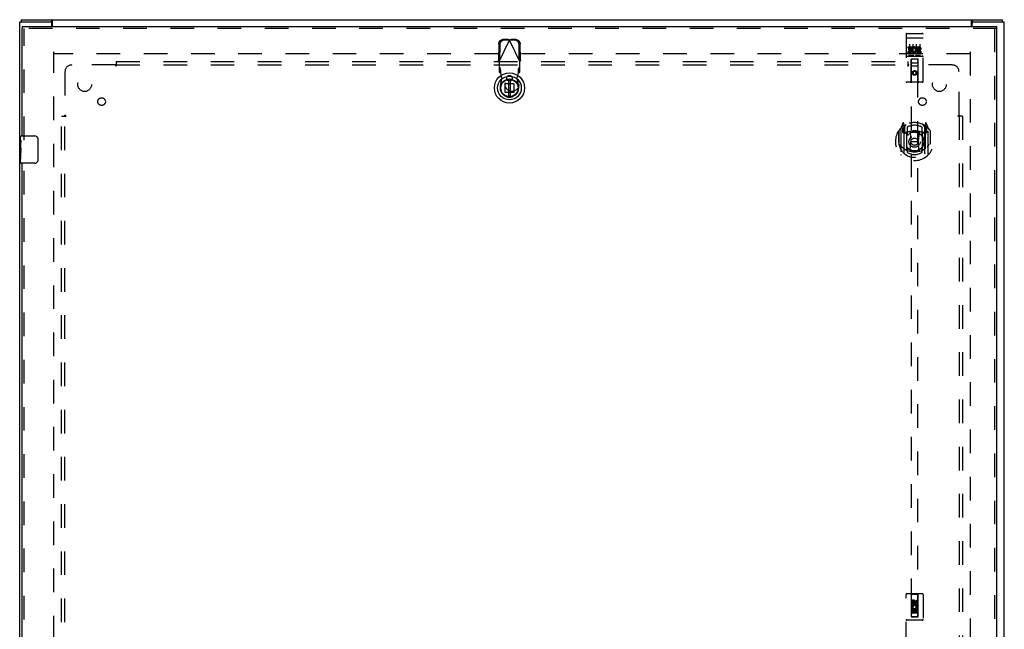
# Model space of a CAD drawing. Header units: inches. Extents: x 0 to 157, y 0 to 102.
# Tile 6 of 9: x 37 to 73, y 54 to 76. Entities that reach past the tile are written whole.
import ezdxf

# ---------------------------------------------------------------- set-up
doc = ezdxf.new("R2010")
doc.units = ezdxf.units.IN
doc.header["$LTSCALE"] = 8.630769
doc.header["$MEASUREMENT"] = 0
doc.linetypes.add('HIDDEN', pattern=[0.2, 0.1, -0.1])
doc.layers.get('0').update_dxf_attribs({"linetype": 'CONTINUOUS'})
for name, color, linetype in [('DEFAULT_2', 8, 'HIDDEN'), ('DOOR_ASSEMBLY', 7, 'CONTINUOUS'), ('SUBPANEL', 7, 'CONTINUOUS')]:
    doc.layers.add(name, color=color, linetype=linetype)

msp = doc.modelspace()

# ---------------------------------------------------------------- linework, layer by layer
at = {"color": 3, "linetype": 'Continuous'}
for p, q in [((36.591, 28.481), (36.591, 76.331)), ((36.591, 76.331), (37.706, 76.331)), ((36.654, 76.406), (72.528, 76.406)), ((37.793, 76.156), (37.793, 76.375)), ((71.389, 76.156), (71.389, 76.375)), ((71.476, 76.331), (72.591, 76.331)), ((72.591, 28.481), (72.591, 76.331)), ((37.766, 76.156), (37.766, 76.271)), ((71.416, 76.156), (71.416, 76.271))]:
    msp.add_line(p, q, dxfattribs=at)
at = {"color": 7, "linetype": 'Continuous'}
for p, q in [((36.654, 76.331), (36.654, 76.406)), ((37.706, 76.331), (37.768, 76.331)), ((37.768, 76.331), (37.768, 76.406)), ((71.414, 76.331), (71.414, 76.406)), ((71.414, 76.331), (71.476, 76.331)), ((72.528, 76.331), (72.528, 76.406))]:
    msp.add_line(p, q, dxfattribs=at)
at = {"color": 3, "linetype": 'Continuous'}
for points in [[(37.793, 76.375), (37.792, 76.377), (37.79, 76.378), (37.789, 76.38), (37.788, 76.382), (37.786, 76.385), (37.785, 76.387), (37.784, 76.389), (37.783, 76.392), (37.781, 76.394), (37.78, 76.396), (37.779, 76.398), (37.778, 76.399), (37.776, 76.401), (37.775, 76.403), (37.773, 76.404), (37.772, 76.405), (37.771, 76.405), (37.77, 76.406), (37.769, 76.406), (37.768, 76.406)], [(71.389, 76.375), (71.39, 76.377), (71.392, 76.378), (71.393, 76.38), (71.394, 76.382), (71.395, 76.385), (71.397, 76.387), (71.398, 76.389), (71.399, 76.392), (71.4, 76.394), (71.402, 76.396), (71.403, 76.398), (71.404, 76.399), (71.406, 76.401), (71.407, 76.403), (71.408, 76.404), (71.41, 76.405), (71.411, 76.405), (71.412, 76.406), (71.413, 76.406), (71.414, 76.406)]]:
    msp.add_lwpolyline(points, dxfattribs=at)
at = {"color": 7, "linetype": 'Continuous'}
for points in [[(37.779, 76.324), (37.777, 76.326), (37.776, 76.327), (37.774, 76.328), (37.773, 76.329), (37.772, 76.33), (37.771, 76.33), (37.77, 76.331), (37.769, 76.331), (37.768, 76.331)], [(37.793, 76.32), (37.792, 76.32), (37.791, 76.319), (37.79, 76.319), (37.789, 76.319), (37.787, 76.319), (37.786, 76.32), (37.785, 76.32), (37.784, 76.321), (37.782, 76.322), (37.781, 76.322), (37.78, 76.323), (37.779, 76.324)], [(71.389, 76.32), (71.39, 76.32), (71.391, 76.319), (71.392, 76.319), (71.393, 76.319), (71.394, 76.319), (71.396, 76.32), (71.397, 76.32), (71.398, 76.321), (71.399, 76.322), (71.401, 76.322), (71.402, 76.323), (71.403, 76.324), (71.405, 76.326)], [(71.405, 76.326), (71.406, 76.327), (71.407, 76.328), (71.408, 76.329), (71.41, 76.33), (71.411, 76.33), (71.412, 76.331), (71.413, 76.331), (71.414, 76.331)]]:
    msp.add_lwpolyline(points, dxfattribs=at)
at = {"color": 3, "linetype": 'Continuous'}
for centre, start, end in [((37.706, 76.271), 0, 90), ((71.476, 76.271), 90, 180)]:
    msp.add_arc(centre, 0.06, start, end, dxfattribs=at)
at = {"layer": 'DEFAULT_2', "color": 8, "linetype": 'HIDDEN'}
for p, q in [((37.841, 29.581), (37.841, 75.231)), ((71.339, 75.156), (37.843, 75.156)), ((71.341, 75.231), (71.341, 29.581))]:
    msp.add_line(p, q, dxfattribs=at)
at = {"layer": 'DOOR_ASSEMBLY', "color": 7, "linetype": 'Continuous'}
for p, q in [((36.685, 76.156), (36.685, 76.081)), ((72.31, 76.156), (72.31, 76.081)), ((54.458, 74.221), (54.458, 73.596)), ((54.537, 73.596), (54.537, 74.221)), ((36.625, 71.997), (36.625, 72.141)), ((36.64, 72.156), (37.15, 72.156)), ((37.25, 72.056), (37.25, 71.256)), ((36.625, 71.741), (36.625, 71.994)), ((36.634, 71.939), (36.625, 71.939)), ((36.625, 71.771), (36.635, 71.771)), ((36.625, 71.171), (36.625, 71.738)), ((36.628, 71.708), (36.625, 71.708)), ((36.635, 71.771), (36.635, 71.928)), ((36.635, 71.587), (36.635, 71.64)), ((36.625, 71.576), (36.635, 71.576)), ((36.625, 71.54), (36.635, 71.54)), ((36.625, 71.477), (36.635, 71.477)), ((36.625, 71.31), (36.635, 71.31)), ((36.635, 71.31), (36.635, 71.54)), ((37.15, 71.156), (36.64, 71.156))]:
    msp.add_line(p, q, dxfattribs=at)
at = {"layer": 'DOOR_ASSEMBLY', "color": 3, "linetype": 'Continuous'}
for p, q in [((36.685, 76.156), (72.31, 76.156)), ((36.685, 72.156), (36.685, 76.081)), ((72.31, 76.081), (72.31, 28.731)), ((36.685, 52.906), (36.685, 71.156))]:
    msp.add_line(p, q, dxfattribs=at)
at = {"layer": 'DOOR_ASSEMBLY', "color": 8, "linetype": 'HIDDEN'}
for p, q in [((72.31, 76.081), (36.685, 76.081)), ((36.76, 72.001), (36.76, 76.081)), ((72.235, 76.081), (72.235, 28.731)), ((54.124, 74.879), (54.498, 75.667)), ((54.453, 75.68), (54.26, 75.677)), ((54.495, 75.66), (54.302, 75.657)), ((54.453, 75.68), (54.495, 75.66)), ((54.453, 75.68), (54.461, 75.678)), ((54.461, 75.678), (54.475, 75.673)), ((54.498, 75.667), (54.513, 75.671)), ((54.872, 74.879), (54.498, 75.667)), ((54.501, 75.66), (54.543, 75.68)), ((54.694, 75.657), (54.501, 75.66)), ((54.513, 75.671), (54.528, 75.676)), ((54.528, 75.676), (54.543, 75.68)), ((54.735, 75.677), (54.543, 75.68)), ((68.998, 75.873), (68.998, 74.148)), ((69.014, 75.745), (69.014, 75.744)), ((69.015, 75.745), (69.014, 75.745)), ((69.016, 75.745), (69.015, 75.745)), ((69.017, 75.745), (69.016, 75.745)), ((69.018, 75.745), (69.017, 75.745)), ((69.018, 75.745), (69.018, 75.745)), ((69.02, 75.745), (69.02, 75.745)), ((69.021, 75.745), (69.02, 75.745)), ((69.022, 75.745), (69.021, 75.745)), ((69.023, 75.745), (69.022, 75.745)), ((69.024, 75.745), (69.023, 75.745)), ((69.025, 75.745), (69.024, 75.745)), ((69.025, 75.745), (69.025, 75.745)), ((69.026, 75.745), (69.025, 75.745)), ((69.027, 75.745), (69.026, 75.745)), ((69.028, 75.745), (69.027, 75.745)), ((69.028, 75.903), (69.593, 75.903)), ((69.028, 75.745), (69.593, 75.745)), ((69.593, 75.745), (69.594, 75.745)), ((69.594, 75.745), (69.595, 75.745)), ((69.595, 75.745), (69.596, 75.745)), ((69.596, 75.745), (69.597, 75.745)), ((69.597, 75.745), (69.597, 75.745)), ((69.597, 75.745), (69.598, 75.745)), ((69.598, 75.745), (69.599, 75.745)), ((69.6, 75.745), (69.601, 75.745)), ((69.601, 75.745), (69.602, 75.745)), ((69.602, 75.745), (69.603, 75.745)), ((69.603, 75.745), (69.604, 75.745)), ((69.604, 75.745), (69.604, 75.745)), ((69.604, 75.745), (69.605, 75.745)), ((69.605, 75.745), (69.606, 75.745)), ((69.623, 74.148), (69.623, 75.873)), ((54.106, 75.518), (54.096, 74.927)), ((54.147, 75.498), (54.137, 74.908)), ((54.858, 74.908), (54.848, 75.498)), ((54.9, 74.927), (54.89, 75.518)), ((69.079, 75.368), (69.079, 75.411)), ((69.079, 75.411), (69.235, 75.411)), ((69.079, 75.368), (69.192, 75.368)), ((69.1, 75.283), (69.1, 75.326)), ((69.1, 75.326), (69.192, 75.326)), ((69.1, 75.283), (69.192, 75.283)), ((69.123, 75.512), (69.123, 75.206)), ((69.192, 75.326), (69.192, 75.368)), ((69.192, 75.24), (69.192, 75.283)), ((69.235, 75.233), (69.235, 75.411)), ((69.235, 75.233), (69.248, 75.251)), ((69.259, 75.362), (69.242, 75.402)), ((69.248, 75.512), (69.248, 75.206)), ((69.373, 75.512), (69.373, 75.206)), ((69.391, 75.368), (69.391, 75.411)), ((69.391, 75.411), (69.483, 75.411)), ((69.391, 75.368), (69.483, 75.368)), ((69.451, 75.283), (69.497, 75.283)), ((69.455, 75.324), (69.483, 75.324)), ((69.498, 75.512), (69.498, 75.206)), ((54.137, 74.908), (54.096, 74.927)), ((54.9, 74.927), (54.858, 74.908)), ((54.881, 74.895), (54.872, 74.879)), ((69.028, 75.075), (69.593, 75.075)), ((69.079, 75.197), (69.079, 75.24)), ((69.079, 75.24), (69.192, 75.24)), ((69.079, 75.197), (69.235, 75.197)), ((69.271, 75.091), (69.099, 75.091)), ((69.18, 74.148), (69.184, 74.958)), ((69.185, 74.958), (69.184, 74.958)), ((69.185, 74.958), (69.185, 54.576)), ((69.435, 74.958), (69.185, 74.958)), ((69.235, 75.197), (69.235, 75.21)), ((69.238, 75.208), (69.235, 75.21)), ((69.521, 75.091), (69.349, 75.091)), ((69.435, 54.576), (69.435, 74.958)), ((69.437, 74.958), (69.435, 74.958)), ((69.44, 74.148), (69.437, 74.958)), ((69.455, 75.24), (69.547, 75.24)), ((69.455, 75.197), (69.547, 75.197)), ((69.547, 75.197), (69.547, 75.24)), ((54.124, 74.879), (54.124, 74.505)), ((54.17, 74.619), (54.124, 74.661)), ((54.17, 74.464), (54.17, 74.619)), ((54.872, 74.661), (54.826, 74.619)), ((54.826, 74.619), (54.826, 74.464)), ((54.872, 74.505), (54.872, 74.879)), ((69.438, 74.708), (69.183, 74.708)), ((69.225, 74.833), (69.395, 74.833)), ((69.31, 74.53), (69.248, 74.494)), ((69.31, 74.53), (69.31, 74.519)), ((69.373, 74.494), (69.31, 74.53)), ((54.124, 74.505), (54.17, 74.464)), ((54.169, 73.969), (54.222, 74.263)), ((54.184, 74.46), (54.182, 74.492)), ((54.222, 74.263), (54.184, 74.46)), ((54.522, 74.35), (54.474, 74.35)), ((54.522, 74.177), (54.474, 74.177)), ((54.811, 74.46), (54.773, 74.263)), ((54.773, 74.263), (54.827, 73.969)), ((54.826, 74.464), (54.872, 74.505)), ((69.248, 74.494), (69.248, 74.422)), ((69.248, 74.494), (69.258, 74.488)), ((69.248, 74.422), (69.258, 74.428)), ((69.248, 74.422), (69.31, 74.386)), ((69.31, 74.519), (69.258, 74.488)), ((69.258, 74.488), (69.258, 74.428)), ((69.258, 74.428), (69.31, 74.397)), ((69.363, 74.488), (69.31, 74.519)), ((69.31, 74.397), (69.363, 74.428)), ((69.31, 74.386), (69.373, 74.422)), ((69.31, 74.386), (69.31, 74.397)), ((69.373, 74.494), (69.363, 74.488)), ((69.363, 74.428), (69.363, 74.488)), ((69.373, 74.422), (69.363, 74.428)), ((69.373, 74.422), (69.373, 74.494)), ((54.338, 73.749), (54.338, 74.068)), ((54.338, 74.068), (54.657, 74.068)), ((54.657, 74.068), (54.657, 73.749)), ((69.593, 74.118), (69.028, 74.118)), ((54.657, 73.749), (54.338, 73.749)), ((68.81, 72.439), (68.81, 71.472)), ((68.885, 72.625), (68.815, 72.45)), ((68.868, 72.434), (68.868, 72.284)), ((68.928, 72.434), (68.868, 72.434)), ((68.876, 72.399), (68.906, 72.353)), ((68.935, 72.406), (68.88, 72.406)), ((68.907, 72.517), (68.906, 72.517)), ((68.907, 72.517), (68.906, 72.517)), ((68.907, 72.517), (68.907, 72.517)), ((68.928, 72.542), (68.914, 72.622)), ((68.928, 71.525), (68.928, 72.542)), ((68.935, 72.466), (69.005, 72.575)), ((68.935, 71.522), (68.935, 72.525)), ((68.938, 72.501), (68.938, 72.293)), ((69.035, 72.479), (69.035, 72.226)), ((69.585, 72.226), (69.585, 72.479)), ((69.615, 72.575), (69.685, 72.466)), ((69.683, 72.293), (69.683, 72.501)), ((69.685, 71.522), (69.685, 72.525)), ((69.74, 72.406), (69.685, 72.406)), ((69.707, 72.622), (69.693, 72.542)), ((69.693, 72.542), (69.693, 71.525)), ((69.753, 72.434), (69.693, 72.434)), ((69.714, 72.517), (69.71, 72.52)), ((69.715, 72.353), (69.745, 72.399)), ((69.806, 72.45), (69.736, 72.625)), ((69.753, 72.284), (69.753, 72.434)), ((69.81, 71.472), (69.81, 72.439)), ((68.728, 72.344), (68.728, 71.955)), ((68.735, 72.338), (68.735, 71.881)), ((68.868, 72.284), (68.928, 72.284)), ((69.028, 72.283), (68.955, 72.283)), ((68.958, 72.273), (69.024, 72.273)), ((69.028, 71.642), (69.028, 72.273)), ((69.147, 72.299), (69.178, 71.955)), ((69.473, 72.299), (69.443, 71.955)), ((69.665, 72.283), (69.593, 72.283)), ((69.593, 72.273), (69.593, 71.642)), ((69.597, 72.273), (69.663, 72.273)), ((69.693, 72.284), (69.753, 72.284)), ((69.885, 72.338), (69.885, 71.881)), ((69.893, 71.955), (69.893, 72.344)), ((68.728, 71.955), (68.743, 71.955)), ((68.735, 71.881), (68.736, 71.878)), ((69.035, 71.665), (69.035, 71.562)), ((69.148, 71.616), (69.178, 71.955)), ((69.178, 71.955), (69.443, 71.955)), ((69.473, 71.616), (69.443, 71.955)), ((69.585, 71.562), (69.585, 71.665)), ((69.893, 71.955), (69.878, 71.955)), ((69.885, 71.881), (69.885, 71.878)), ((36.76, 52.751), (36.76, 71.311)), ((68.998, 53.531), (68.998, 55.388)), ((69.593, 55.418), (69.028, 55.418)), ((69.18, 55.388), (69.15, 55.418)), ((69.44, 55.388), (69.18, 55.388)), ((69.18, 55.388), (69.184, 54.578)), ((69.204, 55.029), (69.204, 55.121)), ((69.246, 55.121), (69.246, 55.029)), ((69.31, 55.15), (69.248, 55.114)), ((69.248, 55.114), (69.258, 55.108)), ((69.248, 55.114), (69.248, 55.042)), ((69.31, 55.139), (69.258, 55.108)), ((69.258, 55.108), (69.258, 55.048)), ((69.29, 55.092), (69.29, 55.121)), ((69.373, 55.114), (69.31, 55.15)), ((69.31, 55.15), (69.31, 55.139)), ((69.363, 55.108), (69.31, 55.139)), ((69.331, 55.135), (69.331, 55.089)), ((69.373, 55.114), (69.363, 55.108)), ((69.363, 55.048), (69.363, 55.108)), ((69.373, 55.042), (69.373, 55.114)), ((69.375, 55.185), (69.417, 55.185)), ((69.375, 55.092), (69.375, 55.185)), ((69.417, 55.185), (69.417, 55.092)), ((69.437, 54.578), (69.44, 55.388)), ((69.44, 55.388), (69.47, 55.418)), ((69.623, 55.388), (69.623, 53.531)), ((69.438, 54.828), (69.183, 54.828)), ((69.246, 55.029), (69.204, 55.029)), ((69.204, 54.872), (69.381, 54.872)), ((69.204, 54.716), (69.204, 54.872)), ((69.252, 54.897), (69.213, 54.88)), ((69.289, 54.83), (69.246, 54.83)), ((69.246, 54.83), (69.246, 54.716)), ((69.248, 55.042), (69.258, 55.048)), ((69.248, 55.042), (69.31, 55.006)), ((69.258, 55.048), (69.31, 55.017)), ((69.289, 54.737), (69.289, 54.83)), ((69.331, 54.737), (69.289, 54.737)), ((69.31, 55.017), (69.363, 55.048)), ((69.31, 55.006), (69.373, 55.042)), ((69.31, 55.006), (69.31, 55.017)), ((69.375, 54.83), (69.331, 54.83)), ((69.331, 54.83), (69.331, 54.737)), ((69.373, 55.042), (69.363, 55.048)), ((69.381, 54.872), (69.363, 54.885)), ((69.375, 54.716), (69.375, 54.83)), ((69.406, 54.876), (69.405, 54.872)), ((69.405, 54.872), (69.417, 54.872)), ((69.417, 54.872), (69.417, 54.716)), ((69.593, 54.453), (69.028, 54.453)), ((69.184, 54.578), (69.437, 54.578)), ((69.185, 54.58), (69.435, 54.58)), ((69.185, 54.576), (69.435, 54.576)), ((69.246, 54.716), (69.204, 54.716)), ((69.395, 54.703), (69.225, 54.703)), ((69.417, 54.716), (69.375, 54.716))]:
    msp.add_line(p, q, dxfattribs=at)
for points in [[(54.106, 75.518), (54.107, 75.533), (54.109, 75.548), (54.113, 75.563), (54.118, 75.578), (54.125, 75.592), (54.133, 75.605), (54.142, 75.618), (54.152, 75.629), (54.163, 75.639), (54.175, 75.649), (54.188, 75.657), (54.202, 75.664), (54.216, 75.669), (54.231, 75.673), (54.245, 75.676), (54.26, 75.677)], [(54.302, 75.657), (54.287, 75.656), (54.272, 75.653), (54.258, 75.649), (54.244, 75.644), (54.23, 75.637), (54.217, 75.629), (54.205, 75.62), (54.194, 75.609), (54.184, 75.598), (54.174, 75.585), (54.167, 75.572), (54.16, 75.558), (54.155, 75.544), (54.151, 75.529), (54.148, 75.513), (54.147, 75.498)], [(54.475, 75.673), (54.49, 75.669), (54.498, 75.667)], [(54.848, 75.498), (54.847, 75.513), (54.845, 75.529), (54.841, 75.544), (54.836, 75.558), (54.829, 75.572), (54.821, 75.585), (54.812, 75.598), (54.802, 75.609), (54.791, 75.62), (54.779, 75.629), (54.766, 75.637), (54.752, 75.644), (54.738, 75.649), (54.724, 75.653), (54.709, 75.656), (54.694, 75.657)], [(54.735, 75.677), (54.75, 75.676), (54.765, 75.673), (54.78, 75.669), (54.794, 75.664), (54.807, 75.657), (54.82, 75.649), (54.832, 75.639), (54.844, 75.629), (54.854, 75.618), (54.863, 75.605), (54.871, 75.592), (54.877, 75.578), (54.883, 75.563), (54.887, 75.548), (54.889, 75.533), (54.89, 75.518)], [(69.014, 75.744), (69.013, 75.744), (69.013, 75.744), (69.013, 75.744), (69.012, 75.744), (69.012, 75.744), (69.012, 75.744), (69.011, 75.744), (69.011, 75.744), (69.011, 75.744), (69.01, 75.744), (69.01, 75.744), (69.009, 75.744), (69.009, 75.744), (69.009, 75.744), (69.009, 75.744), (69.008, 75.743), (69.008, 75.743), (69.008, 75.743), (69.007, 75.743), (69.007, 75.743), (69.007, 75.743), (69.006, 75.743), (69.006, 75.743), (69.006, 75.743), (69.005, 75.743), (69.005, 75.743), (69.005, 75.743), (69.005, 75.743), (69.004, 75.743), (69.004, 75.742), (69.004, 75.742), (69.004, 75.742), (69.003, 75.742), (69.003, 75.742), (69.003, 75.742), (69.003, 75.742), (69.002, 75.742), (69.002, 75.742), (69.002, 75.742), (69.002, 75.742), (69.002, 75.741), (69.001, 75.741), (69.001, 75.741), (69.001, 75.741), (69.001, 75.741), (69.001, 75.741), (69, 75.741), (69, 75.741), (69, 75.741), (69, 75.741), (69, 75.741), (69, 75.74), (69, 75.74), (68.999, 75.74), (68.999, 75.74), (68.999, 75.74), (68.999, 75.74), (68.999, 75.74), (68.999, 75.74), (68.999, 75.74), (68.999, 75.74), (68.999, 75.739), (68.998, 75.739), (68.998, 75.739), (68.998, 75.739), (68.998, 75.739), (68.998, 75.739), (68.998, 75.739), (68.998, 75.739), (68.998, 75.739), (68.998, 75.738), (68.998, 75.738), (68.998, 75.738), (68.998, 75.738), (68.998, 75.738), (68.998, 75.738), (68.998, 75.738)], [(69.02, 75.745), (69.019, 75.745), (69.018, 75.745)], [(69.599, 75.745), (69.6, 75.745), (69.6, 75.745)], [(69.606, 75.745), (69.607, 75.744), (69.607, 75.744), (69.607, 75.744), (69.608, 75.744), (69.608, 75.744), (69.608, 75.744), (69.609, 75.744), (69.609, 75.744), (69.61, 75.744), (69.61, 75.744), (69.61, 75.744), (69.611, 75.744), (69.611, 75.744), (69.611, 75.744), (69.612, 75.744), (69.612, 75.744), (69.612, 75.744), (69.613, 75.743), (69.613, 75.743), (69.613, 75.743), (69.613, 75.743), (69.614, 75.743), (69.614, 75.743), (69.614, 75.743), (69.615, 75.743), (69.615, 75.743), (69.615, 75.743), (69.616, 75.743), (69.616, 75.743), (69.616, 75.743), (69.616, 75.743), (69.617, 75.742), (69.617, 75.742), (69.617, 75.742), (69.617, 75.742), (69.618, 75.742), (69.618, 75.742), (69.618, 75.742), (69.618, 75.742), (69.618, 75.742), (69.619, 75.742), (69.619, 75.742), (69.619, 75.741), (69.619, 75.741), (69.62, 75.741), (69.62, 75.741), (69.62, 75.741), (69.62, 75.741), (69.62, 75.741), (69.62, 75.741), (69.621, 75.741), (69.621, 75.741), (69.621, 75.741), (69.621, 75.74), (69.621, 75.74), (69.621, 75.74), (69.621, 75.74), (69.622, 75.74), (69.622, 75.74), (69.622, 75.74), (69.622, 75.74), (69.622, 75.74), (69.622, 75.74), (69.622, 75.739), (69.622, 75.739), (69.622, 75.739), (69.622, 75.739), (69.623, 75.739), (69.623, 75.739), (69.623, 75.739), (69.623, 75.739), (69.623, 75.739), (69.623, 75.738), (69.623, 75.738), (69.623, 75.738), (69.623, 75.738), (69.623, 75.738), (69.623, 75.738), (69.623, 75.738)], [(54.124, 74.879), (54.114, 74.895), (54.11, 74.903), (54.105, 74.911), (54.1, 74.919), (54.096, 74.927)], [(54.9, 74.927), (54.896, 74.919), (54.891, 74.911), (54.886, 74.903), (54.881, 74.895)], [(69.099, 75.091), (69.099, 75.091), (69.099, 75.091), (69.099, 75.091), (69.099, 75.091), (69.098, 75.091), (69.098, 75.091), (69.098, 75.091), (69.098, 75.091), (69.098, 75.091), (69.097, 75.091), (69.097, 75.091), (69.097, 75.091), (69.097, 75.091), (69.097, 75.091), (69.097, 75.091), (69.096, 75.091), (69.096, 75.092), (69.096, 75.092), (69.096, 75.092), (69.096, 75.092), (69.096, 75.092), (69.096, 75.092), (69.095, 75.092), (69.095, 75.092), (69.095, 75.092), (69.095, 75.092), (69.095, 75.092), (69.095, 75.092), (69.095, 75.092), (69.094, 75.092), (69.094, 75.092), (69.094, 75.092), (69.094, 75.092), (69.094, 75.092), (69.094, 75.092), (69.094, 75.092), (69.094, 75.092), (69.094, 75.092), (69.093, 75.092), (69.093, 75.092), (69.093, 75.092), (69.093, 75.092), (69.093, 75.092), (69.093, 75.092), (69.093, 75.092), (69.093, 75.093)], [(69.278, 75.093), (69.278, 75.092), (69.278, 75.092), (69.278, 75.092), (69.278, 75.092), (69.277, 75.092), (69.277, 75.092), (69.277, 75.092), (69.277, 75.092), (69.277, 75.092), (69.277, 75.092), (69.277, 75.092), (69.277, 75.092), (69.277, 75.092), (69.276, 75.092), (69.276, 75.092), (69.276, 75.092), (69.276, 75.092), (69.276, 75.092), (69.276, 75.092), (69.276, 75.092), (69.276, 75.092), (69.275, 75.092), (69.275, 75.092), (69.275, 75.092), (69.275, 75.092), (69.275, 75.092), (69.275, 75.092), (69.275, 75.092), (69.274, 75.092), (69.274, 75.091), (69.274, 75.091), (69.274, 75.091), (69.274, 75.091), (69.274, 75.091), (69.273, 75.091), (69.273, 75.091), (69.273, 75.091), (69.273, 75.091), (69.273, 75.091), (69.273, 75.091), (69.272, 75.091), (69.272, 75.091), (69.272, 75.091), (69.272, 75.091), (69.271, 75.091)], [(69.349, 75.091), (69.349, 75.091), (69.349, 75.091), (69.349, 75.091), (69.349, 75.091), (69.348, 75.091), (69.348, 75.091), (69.348, 75.091), (69.348, 75.091), (69.348, 75.091), (69.347, 75.091), (69.347, 75.091), (69.347, 75.091), (69.347, 75.091), (69.347, 75.091), (69.347, 75.091), (69.346, 75.091), (69.346, 75.092), (69.346, 75.092), (69.346, 75.092), (69.346, 75.092), (69.346, 75.092), (69.346, 75.092), (69.345, 75.092), (69.345, 75.092), (69.345, 75.092), (69.345, 75.092), (69.345, 75.092), (69.345, 75.092), (69.345, 75.092), (69.344, 75.092), (69.344, 75.092), (69.344, 75.092), (69.344, 75.092), (69.344, 75.092), (69.344, 75.092), (69.344, 75.092), (69.344, 75.092), (69.344, 75.092), (69.344, 75.092), (69.343, 75.092), (69.343, 75.092), (69.343, 75.092), (69.343, 75.092), (69.343, 75.092), (69.343, 75.092), (69.343, 75.093)], [(69.528, 75.093), (69.528, 75.092), (69.528, 75.092), (69.528, 75.092), (69.528, 75.092), (69.527, 75.092), (69.527, 75.092), (69.527, 75.092), (69.527, 75.092), (69.527, 75.092), (69.527, 75.092), (69.527, 75.092), (69.527, 75.092), (69.527, 75.092), (69.526, 75.092), (69.526, 75.092), (69.526, 75.092), (69.526, 75.092), (69.526, 75.092), (69.526, 75.092), (69.526, 75.092), (69.526, 75.092), (69.525, 75.092), (69.525, 75.092), (69.525, 75.092), (69.525, 75.092), (69.525, 75.092), (69.525, 75.092), (69.525, 75.092), (69.524, 75.092), (69.524, 75.091), (69.524, 75.091), (69.524, 75.091), (69.524, 75.091), (69.524, 75.091), (69.523, 75.091), (69.523, 75.091), (69.523, 75.091), (69.523, 75.091), (69.523, 75.091), (69.523, 75.091), (69.522, 75.091), (69.522, 75.091), (69.522, 75.091), (69.522, 75.091), (69.521, 75.091)], [(54.182, 74.492), (54.181, 74.508), (54.18, 74.523), (54.179, 74.537), (54.178, 74.551), (54.177, 74.564), (54.176, 74.576), (54.175, 74.586), (54.174, 74.596), (54.173, 74.604), (54.172, 74.61), (54.171, 74.615), (54.17, 74.619)], [(54.826, 74.619), (54.825, 74.615), (54.824, 74.61), (54.823, 74.604), (54.822, 74.596), (54.821, 74.586), (54.82, 74.576), (54.819, 74.564), (54.818, 74.551), (54.817, 74.537), (54.815, 74.523), (54.814, 74.508), (54.813, 74.492), (54.811, 74.46)], [(54.17, 74.464), (54.172, 74.464), (54.175, 74.463), (54.177, 74.463), (54.18, 74.462), (54.182, 74.461), (54.184, 74.46)], [(54.811, 74.46), (54.814, 74.461), (54.816, 74.462), (54.819, 74.463), (54.821, 74.463), (54.823, 74.464), (54.826, 74.464)], [(68.778, 71.842), (68.781, 71.837), (68.784, 71.832), (68.787, 71.827), (68.79, 71.822), (68.793, 71.818), (68.795, 71.814), (68.798, 71.809), (68.801, 71.806), (68.803, 71.802), (68.806, 71.798), (68.808, 71.795), (68.811, 71.791), (68.813, 71.788), (68.815, 71.785), (68.817, 71.782), (68.82, 71.779), (68.822, 71.777), (68.824, 71.774), (68.826, 71.771), (68.828, 71.769), (68.83, 71.767), (68.832, 71.764), (68.834, 71.762), (68.836, 71.76), (68.838, 71.758), (68.84, 71.756), (68.841, 71.754), (68.843, 71.752), (68.845, 71.751), (68.847, 71.749), (68.848, 71.747), (68.85, 71.746), (68.851, 71.744), (68.853, 71.743), (68.855, 71.742), (68.856, 71.74)], [(69.765, 71.74), (69.766, 71.742), (69.768, 71.743), (69.769, 71.744), (69.771, 71.746), (69.772, 71.747), (69.774, 71.749), (69.776, 71.751), (69.778, 71.752), (69.779, 71.754), (69.781, 71.756), (69.783, 71.758), (69.785, 71.76), (69.787, 71.762), (69.789, 71.764), (69.791, 71.767), (69.793, 71.769), (69.795, 71.771), (69.797, 71.774), (69.799, 71.777), (69.801, 71.779), (69.803, 71.782), (69.806, 71.785), (69.808, 71.788), (69.81, 71.791), (69.813, 71.795), (69.815, 71.798), (69.817, 71.802), (69.82, 71.806), (69.823, 71.809), (69.825, 71.813), (69.828, 71.818), (69.831, 71.822), (69.834, 71.827), (69.837, 71.832), (69.84, 71.837), (69.843, 71.842)], [(69.498, 71.599), (69.493, 71.597), (69.488, 71.596), (69.482, 71.594), (69.477, 71.593), (69.471, 71.592), (69.466, 71.59), (69.46, 71.589), (69.455, 71.588), (69.449, 71.587), (69.444, 71.586), (69.438, 71.585), (69.433, 71.584), (69.427, 71.583), (69.422, 71.582), (69.416, 71.581), (69.411, 71.58), (69.405, 71.579), (69.4, 71.579), (69.394, 71.578), (69.389, 71.577), (69.383, 71.577), (69.377, 71.576), (69.372, 71.576), (69.366, 71.575), (69.361, 71.575), (69.355, 71.574), (69.35, 71.574), (69.344, 71.574), (69.338, 71.573), (69.333, 71.573), (69.327, 71.573), (69.322, 71.573), (69.316, 71.573), (69.31, 71.573), (69.305, 71.573), (69.299, 71.573), (69.294, 71.573), (69.288, 71.573), (69.282, 71.573), (69.277, 71.574), (69.271, 71.574), (69.266, 71.574), (69.26, 71.575), (69.254, 71.575), (69.249, 71.576), (69.243, 71.576), (69.238, 71.577), (69.232, 71.577), (69.227, 71.578), (69.221, 71.579), (69.216, 71.579), (69.21, 71.58), (69.204, 71.581), (69.199, 71.582), (69.193, 71.583), (69.188, 71.584), (69.182, 71.585), (69.177, 71.586), (69.171, 71.587), (69.166, 71.588), (69.16, 71.589), (69.155, 71.59), (69.15, 71.592), (69.144, 71.593), (69.139, 71.594), (69.133, 71.596), (69.128, 71.597), (69.122, 71.599)]]:
    msp.add_lwpolyline(points, dxfattribs=at)
at = {"layer": 'DOOR_ASSEMBLY', "color": 7, "linetype": 'Continuous'}
for points in [[(37.244, 72.092), (37.246, 72.086), (37.247, 72.08), (37.249, 72.074), (37.249, 72.068), (37.25, 72.062), (37.25, 72.056)], [(36.625, 71.997), (36.626, 71.993), (36.626, 71.989), (36.627, 71.984), (36.628, 71.978), (36.629, 71.971), (36.631, 71.963), (36.632, 71.955), (36.633, 71.946)], [(36.625, 71.741), (36.626, 71.734), (36.626, 71.726), (36.627, 71.718), (36.628, 71.709)], [(36.628, 71.709), (36.631, 71.682), (36.633, 71.673), (36.633, 71.664), (36.634, 71.656), (36.635, 71.648), (36.635, 71.64)], [(36.633, 71.946), (36.634, 71.937), (36.635, 71.928)], [(36.635, 71.587), (36.635, 71.581), (36.635, 71.575), (36.634, 71.569), (36.633, 71.563), (36.633, 71.557), (36.632, 71.551)], [(37.25, 71.256), (37.25, 71.25), (37.249, 71.243), (37.249, 71.237), (37.247, 71.231), (37.246, 71.225), (37.244, 71.22)]]:
    msp.add_lwpolyline(points, dxfattribs=at)
at = {"layer": 'DOOR_ASSEMBLY', "color": 8, "linetype": 'HIDDEN'}
for centre, radius in [((69.31, 74.458), 0.085), ((69.31, 74.458), 0.0845), ((69.31, 71.945), 0.35), ((69.31, 71.945), 0.335), ((69.31, 71.945), 0.205), ((69.31, 71.945), 0.133), ((69.31, 55.078), 0.085), ((69.31, 55.078), 0.0845)]:
    msp.add_circle(centre, radius, dxfattribs=at)
at = {"layer": 'DOOR_ASSEMBLY', "color": 7, "linetype": 'Continuous'}
for radius in [0.551, 0.433, 0.329, 0.317, 0.315]:
    msp.add_circle((54.498, 73.909), radius, dxfattribs=at)
at = {"layer": 'DOOR_ASSEMBLY', "color": 8, "linetype": 'HIDDEN'}
for centre, radius, start, end in [((69.028, 75.873), 0.03, 90, 180), ((69.593, 75.873), 0.03, 0, 90), ((69.284, 75.304), 0.107, 244.2636, 113.4027), ((69.284, 75.304), 0.0639, 234.8895, 113.4026), ((69.455, 75.261), 0.0635, 90, 270), ((69.455, 75.262), 0.0219, 100.307, 270), ((69.483, 75.346), 0.0644, 282.2995, 90.0775), ((69.483, 75.346), 0.0219, 269.9011, 90), ((69.028, 75.045), 0.03, 90, 180), ((69.225, 74.918), 0.04, 90, 180), ((69.395, 74.918), 0.04, 0, 90), ((69.593, 75.045), 0.03, 0, 90), ((69.225, 74.873), 0.04, 180, 270), ((69.395, 74.873), 0.04, 270, 360), ((54.474, 74.263), 0.0866, 90, 270), ((54.522, 74.263), 0.0866, 270, 90), ((54.498, 73.909), 0.335, 169.673, 10.327), ((69.028, 74.148), 0.03, 180, 270), ((69.15, 74.148), 0.03, 270, 360), ((69.47, 74.148), 0.03, 180, 270), ((69.593, 74.148), 0.03, 270, 360), ((69.31, 71.955), 0.7, 125.5126, 54.4874), ((69.31, 71.945), 0.7, 35.2961, 144.7039), ((68.825, 72.439), 0.015, 135.0748, 180), ((68.88, 72.401), 0.005, 90, 212.6792), ((68.899, 72.62), 0.015, 10, 158.1959), ((68.915, 72.509), 0.02, 0, 125.5126), ((68.918, 72.501), 0.02, 0, 125.2543), ((68.955, 72.525), 0.02, 121.4688, 179.9992), ((69.31, 71.945), 0.6, 62.7204, 117.2796), ((69.665, 72.525), 0.02, 0, 58.5295), ((69.703, 72.501), 0.02, 54.7457, 180), ((69.705, 72.509), 0.02, 54.4874, 180), ((69.722, 72.62), 0.015, 21.8041, 170), ((69.74, 72.401), 0.005, 327.3208, 90), ((69.795, 72.439), 0.015, 0, 44.9252), ((68.755, 72.338), 0.02, 144.7039, 180), ((69.31, 71.643), 0.7, 53.2319, 126.7681), ((68.747, 72.251), 0.188, 0, 32.6792), ((68.955, 72.303), 0.02, 180, 270), ((68.958, 72.293), 0.02, 180, 270), ((69.024, 72.293), 0.02, 270, 293.464), ((69.043, 72.273), 0.015, 112.9863, 180), ((69.31, 71.633), 0.7, 66.536, 113.464), ((69.065, 72.226), 0.03, 180, 311.1261), ((69.31, 71.945), 0.343, 48.8739, 131.1261), ((69.127, 72.298), 0.02, 5.0796, 105.6131), ((69.493, 72.298), 0.02, 74.3869, 174.9204), ((69.555, 72.226), 0.03, 228.8739, 360), ((69.578, 72.273), 0.015, 0, 67.0137), ((69.597, 72.293), 0.02, 246.536, 270), ((69.663, 72.293), 0.02, 270, 360), ((69.665, 72.303), 0.02, 270, 360), ((69.873, 72.251), 0.188, 147.3208, 180), ((69.865, 72.338), 0.02, 0, 35.2961), ((69.31, 71.958), 0.583, 180.2464, 359.7536), ((68.755, 71.881), 0.02, 180, 187.6622), ((69.31, 71.955), 0.58, 187.6622, 352.3378), ((69.31, 72.273), 0.7, 229.529, 310.471), ((69.043, 71.642), 0.015, 180, 247.0137), ((69.065, 71.665), 0.03, 48.8739, 180), ((69.31, 71.945), 0.343, 228.8739, 311.1261), ((69.555, 71.665), 0.03, 0, 131.1261), ((69.578, 71.642), 0.015, 292.9863, 360), ((69.865, 71.881), 0.02, 352.3378, 360), ((68.825, 71.472), 0.015, 180, 224.9252), ((68.943, 71.525), 0.015, 180, 229.6413), ((68.955, 71.522), 0.02, 180, 230.6594), ((69.31, 71.955), 0.48, 235.0461, 304.9539), ((69.128, 71.618), 0.02, 254.4248, 354.9204), ((69.493, 71.618), 0.02, 185.0796, 285.5752), ((69.665, 71.522), 0.02, 309.3378, 359.9984), ((69.678, 71.525), 0.015, 310.3587, 360), ((69.795, 71.472), 0.015, 315.0748, 360), ((69.028, 55.388), 0.03, 90, 180), ((69.268, 55.121), 0.0644, 12.2995, 180.0775), ((69.268, 55.121), 0.0219, 359.9011, 180), ((69.353, 55.092), 0.0635, 180, 360), ((69.353, 55.092), 0.0219, 190.307, 360), ((69.593, 55.388), 0.03, 0, 90), ((69.31, 54.922), 0.107, 334.2636, 203.4027), ((69.31, 54.922), 0.0639, 324.8895, 203.4026), ((69.028, 54.483), 0.03, 180, 270), ((69.225, 54.663), 0.04, 90, 180), ((69.225, 54.618), 0.04, 180, 270), ((69.395, 54.663), 0.04, 0, 90), ((69.395, 54.618), 0.04, 270, 360), ((69.593, 54.483), 0.03, 270, 360)]:
    msp.add_arc(centre, radius, start, end, dxfattribs=at)
at = {"layer": 'DOOR_ASSEMBLY', "color": 7, "linetype": 'Continuous'}
for centre, radius, start, end in [((36.64, 72.141), 0.015, 90, 180), ((37.15, 72.056), 0.1, 21.1999, 90), ((36.64, 71.171), 0.015, 180, 270), ((37.15, 71.256), 0.1, 270, 338.7946)]:
    msp.add_arc(centre, radius, start, end, dxfattribs=at)
msp.add_ellipse((36.825, 71.574), major_axis=(0.2, 0), ratio=0.432808, start_param=3.141593, end_param=3.403409, dxfattribs=at)
at = {"layer": 'SUBPANEL', "color": 8, "linetype": 'HIDDEN'}
for p, q in [((40.087, 74.75), (38.497, 74.75)), ((40.1, 74.73), (40.096, 74.736)), ((40.122, 74.875), (40.122, 74.788)), ((40.122, 74.875), (69.06, 74.875)), ((40.122, 74.788), (40.122, 74.709)), ((40.122, 74.75), (69.06, 74.75)), ((69.06, 74.875), (69.06, 74.788)), ((69.06, 74.788), (69.06, 74.709)), ((70.685, 74.75), (69.095, 74.75)), ((38.247, 74.5), (38.247, 72.91)), ((70.935, 72.91), (70.935, 74.5)), ((38.122, 31.937), (38.122, 72.875)), ((38.122, 72.875), (38.209, 72.875)), ((38.209, 72.875), (38.288, 72.875)), ((38.247, 31.937), (38.247, 72.875)), ((70.973, 72.875), (70.894, 72.875)), ((70.915, 72.897), (70.921, 72.901)), ((70.935, 72.875), (70.935, 31.937)), ((70.953, 72.892), (70.947, 72.898)), ((71.06, 72.875), (70.973, 72.875)), ((71.06, 72.875), (71.06, 31.937))]:
    msp.add_line(p, q, dxfattribs=at)
for points in [[(40.097, 74.761), (40.096, 74.759), (40.094, 74.757), (40.092, 74.755), (40.091, 74.754), (40.089, 74.752), (40.088, 74.751), (40.087, 74.75)], [(40.096, 74.736), (40.095, 74.738), (40.093, 74.741), (40.092, 74.743), (40.091, 74.745), (40.089, 74.746), (40.088, 74.748), (40.087, 74.75)], [(40.105, 74.768), (40.101, 74.764), (40.097, 74.761)], [(40.122, 74.709), (40.12, 74.709), (40.119, 74.71), (40.117, 74.711), (40.116, 74.712), (40.114, 74.712), (40.113, 74.714), (40.112, 74.715), (40.11, 74.716), (40.109, 74.717), (40.107, 74.719), (40.106, 74.721), (40.105, 74.722), (40.104, 74.724), (40.102, 74.726), (40.101, 74.728), (40.1, 74.73)], [(40.122, 74.788), (40.121, 74.786), (40.119, 74.784), (40.118, 74.782), (40.116, 74.781), (40.115, 74.779), (40.114, 74.777), (40.112, 74.776), (40.111, 74.774), (40.109, 74.773), (40.108, 74.771), (40.107, 74.77), (40.105, 74.768)], [(69.06, 74.788), (69.061, 74.786), (69.062, 74.784), (69.064, 74.782), (69.065, 74.781), (69.067, 74.779), (69.068, 74.777), (69.07, 74.776), (69.071, 74.774), (69.072, 74.773), (69.074, 74.771), (69.075, 74.77), (69.077, 74.768), (69.081, 74.764)], [(69.06, 74.709), (69.061, 74.709), (69.063, 74.71), (69.064, 74.711), (69.066, 74.712), (69.067, 74.712), (69.069, 74.714), (69.07, 74.715), (69.071, 74.716), (69.073, 74.717), (69.074, 74.719), (69.076, 74.721), (69.077, 74.722), (69.078, 74.724), (69.079, 74.726), (69.08, 74.728), (69.082, 74.73), (69.086, 74.736)], [(69.081, 74.764), (69.084, 74.761), (69.086, 74.759), (69.088, 74.757), (69.089, 74.755), (69.091, 74.754), (69.092, 74.752), (69.094, 74.751), (69.095, 74.75)], [(69.086, 74.736), (69.087, 74.738), (69.088, 74.741), (69.09, 74.743), (69.091, 74.745), (69.092, 74.746), (69.094, 74.748), (69.095, 74.75)], [(38.209, 72.875), (38.211, 72.876), (38.212, 72.877), (38.214, 72.879), (38.216, 72.88), (38.218, 72.882), (38.22, 72.883), (38.221, 72.885), (38.223, 72.886), (38.224, 72.887), (38.226, 72.889), (38.227, 72.89), (38.228, 72.892), (38.233, 72.896)], [(38.233, 72.896), (38.236, 72.899), (38.238, 72.901), (38.239, 72.903), (38.241, 72.904), (38.243, 72.906), (38.244, 72.907), (38.246, 72.909), (38.247, 72.91)], [(38.261, 72.901), (38.258, 72.902), (38.256, 72.903), (38.254, 72.905), (38.252, 72.906), (38.25, 72.907), (38.249, 72.909), (38.247, 72.91)], [(38.288, 72.875), (38.287, 72.876), (38.287, 72.878), (38.286, 72.879), (38.285, 72.881), (38.284, 72.882), (38.283, 72.884), (38.282, 72.885), (38.281, 72.886), (38.279, 72.888), (38.278, 72.889), (38.276, 72.89), (38.275, 72.892), (38.273, 72.893), (38.271, 72.894), (38.269, 72.895), (38.267, 72.897), (38.261, 72.901)], [(70.894, 72.875), (70.894, 72.876), (70.895, 72.878), (70.896, 72.879), (70.897, 72.881), (70.898, 72.882), (70.899, 72.884), (70.9, 72.885), (70.901, 72.886), (70.902, 72.888), (70.904, 72.889), (70.906, 72.89), (70.907, 72.892), (70.909, 72.893), (70.911, 72.894), (70.913, 72.895), (70.915, 72.897)], [(70.921, 72.901), (70.923, 72.902), (70.926, 72.903), (70.928, 72.905), (70.93, 72.906), (70.931, 72.907), (70.933, 72.909), (70.935, 72.91)], [(70.947, 72.898), (70.945, 72.9), (70.943, 72.902), (70.941, 72.904), (70.939, 72.905), (70.938, 72.907), (70.936, 72.909), (70.935, 72.91)], [(70.973, 72.875), (70.971, 72.876), (70.969, 72.878), (70.967, 72.879), (70.965, 72.881), (70.963, 72.882), (70.961, 72.884), (70.96, 72.885), (70.958, 72.887), (70.956, 72.889), (70.955, 72.89), (70.953, 72.892)]]:
    msp.add_lwpolyline(points, dxfattribs=at)
for centre, radius in [((38.966, 74.031), 0.25), ((54.591, 74.031), 0.25), ((70.216, 74.031), 0.25), ((39.585, 73.412), 0.141), ((69.597, 73.412), 0.141)]:
    msp.add_circle(centre, radius, dxfattribs=at)
for centre, start, end in [((38.497, 74.5), 90, 180), ((70.685, 74.5), 0, 90)]:
    msp.add_arc(centre, 0.25, start, end, dxfattribs=at)

doc.saveas('drawing.dxf')
